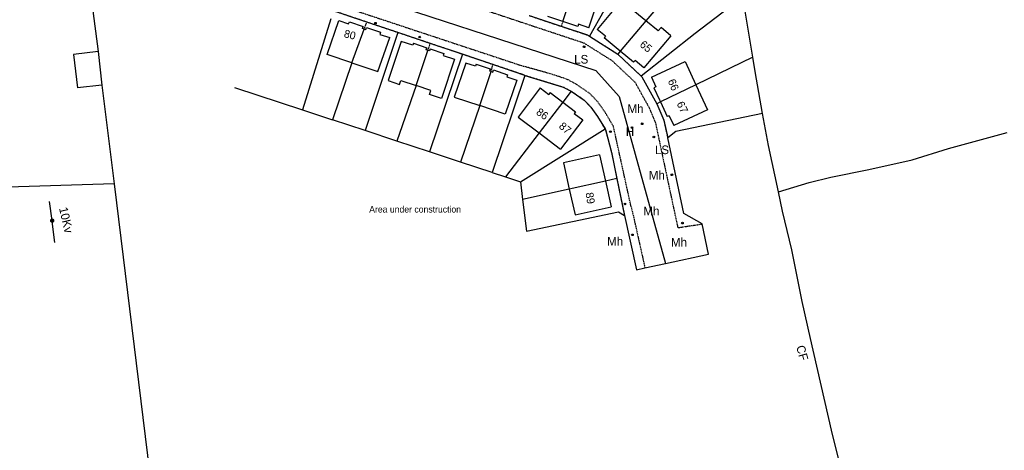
# Model space of a CAD drawing. Header units: metres. Extents: x 611948 to 1225781, y 656699 to 1316021.
# Tile 147 of 169: x 613967 to 614196, y 658988 to 659088. Entities that reach past the tile are written whole.
import ezdxf

# ---------------------------------------------------------------- set-up
doc = ezdxf.new("R2010")
doc.units = ezdxf.units.M
doc.linetypes.add('4696-08$0$PECK', pattern=[0.2, 0.1, -0.1])
for name, color, linetype in [('4696-08$0$BLD_INN_W', 253, 'Continuous'), ('4696-08$0$BLD_OTL_S', 253, 'Continuous'), ('4696-08$0$GEN_LIN_D', 253, 'Continuous'), ('4696-08$0$GEN_PCK_D', 253, '4696-08$0$PECK'), ('4696-08$0$MUNICIPAL', 253, 'Continuous'), ('4696-08$0$OTHER_SYM', 253, 'Continuous'), ('4696-08$0$PARISH', 253, 'Continuous'), ('4696-08$0$POLE_SYMB', 253, 'Continuous'), ('4696-08$0$ROADS', 253, 'Continuous'), ('4696-08$0$ROADS_CTR', 253, 'Continuous'), ('4696-08$0$ROADS_PCK', 253, '4696-08$0$PECK'), ('4696-08$0$TEXT', 253, 'Continuous'), ('4696-08$0$TOWNLAND', 253, 'Continuous')]:
    doc.layers.add(name, color=color, linetype=linetype)
doc.styles.add('4696-08$0$STANDARD', font='txt')

# ---------------------------------------------------------------- blocks, each defined once
blk = doc.blocks.new('4696-08$0$13', base_point=(160450.170478, 242323.105036))
blk.add_circle((160450.170478, 242323.105036), 0.187958)
blk = doc.blocks.new('4696-08$0$30', base_point=(144.876269, 313.485642))
blk.add_line((144.905875, 313.497659), (149.765037, 313.497659))
blk = doc.blocks.new('4696-08$0$37', base_point=(145.909475, 308.83511))
blk.add_line((145.962562, 308.791096), (150.424369, 308.791096))
at = {"const_width": 0.51646}
blk.add_lwpolyline([(145.704332, 308.791096, 1), (146.220792, 308.791096, 1)], format="xyb", close=True, dxfattribs=at)
blk = doc.blocks.new('4696-08')
at = {"layer": '4696-08$0$BLD_INN_W', "flags": 128}
for points in [[(614093.149, 659087.928), (614095.969, 659096.369)], [(614112.416, 659088.032), (614106.453, 659081.024)], [(614044.195, 659078.343), (614047.081, 659086.149)], [(614059.12, 659073.071), (614061.848, 659081.208)], [(614073.892, 659068.396), (614076.52, 659076.3)], [(614124.001, 659073.204), (614115.809, 659069.238)], [(614093.135, 659069.195), (614087.669, 659062.045)], [(614103.05, 659050.889), (614094.655, 659049.023)]]:
    blk.add_lwpolyline(points, dxfattribs=at)
at = {"layer": '4696-08$0$BLD_OTL_S', "flags": 128}
for points in [[(614093.149, 659087.928), (614095.969, 659096.369)], [(614099.152, 659086.467), (614101.794, 659094.441)], [(614107.289, 659093.547), (614101.124, 659086.058)], [(614093.149, 659087.928), (614089.699, 659089.07)], [(614112.416, 659088.032), (614108.969, 659090.869)], [(614044.195, 659078.343), (614038.468, 659080.261), (614041.201, 659088.115)], [(614041.201, 659088.115), (614043.483, 659087.352), (614043.652, 659087.838)], [(614043.652, 659087.838), (614046.861, 659086.763)], [(614047.081, 659086.149), (614046.701, 659086.275), (614046.861, 659086.763)], [(614096.622, 659086.778), (614093.149, 659087.928)], [(614096.779, 659087.253), (614096.622, 659086.778)], [(614099.152, 659086.467), (614096.779, 659087.253)], [(614112.416, 659088.032), (614106.453, 659081.024)], [(614115.251, 659085.698), (614112.416, 659088.032)], [(614044.195, 659078.343), (614047.081, 659086.149)], [(614047.081, 659086.149), (614047.46, 659086.022), (614047.639, 659086.502)], [(614047.639, 659086.502), (614050.909, 659085.407)], [(614050.909, 659085.407), (614050.755, 659084.919), (614053.017, 659084.163)], [(614103.055, 659084.469), (614101.124, 659086.058)], [(614103.055, 659084.469), (614102.742, 659084.079)], [(614118.224, 659084.562), (614111.926, 659077.168)], [(614115.94, 659086.507), (614115.251, 659085.698)], [(614118.224, 659084.562), (614115.94, 659086.507)], [(614044.195, 659078.343), (614050.283, 659076.304), (614053.017, 659084.163)], [(614055.684, 659083.271), (614052.623, 659074.193), (614055.278, 659073.303), (614055.621, 659074.243), (614059.12, 659073.071)], [(614058.502, 659082.864), (614058.341, 659082.382), (614055.684, 659083.271)], [(614058.502, 659082.864), (614061.63, 659081.816)], [(614106.453, 659081.024), (614102.742, 659084.079)], [(613985.381, 659080.907), (613979.718, 659080.258)], [(613979.718, 659080.258), (613980.609, 659072.477)], [(613985.381, 659080.907), (613986.272, 659073.125)], [(614059.12, 659073.071), (614061.848, 659081.208)], [(614061.848, 659081.208), (614061.469, 659081.335), (614061.63, 659081.816)], [(614062.375, 659081.567), (614062.225, 659081.082), (614061.848, 659081.208)], [(614062.375, 659081.567), (614065.549, 659080.503)], [(614065.549, 659080.503), (614065.395, 659080.022), (614068.043, 659079.136)], [(614109.574, 659078.456), (614106.453, 659081.024)], [(614068.043, 659079.136), (614064.981, 659070.054), (614062.248, 659070.969), (614062.582, 659071.912), (614059.12, 659073.071)], [(614070.64, 659078.267), (614067.98, 659070.376), (614073.892, 659068.396)], [(614073.077, 659077.982), (614072.929, 659077.502), (614070.64, 659078.267)], [(614073.077, 659077.982), (614076.298, 659076.903)], [(614109.892, 659078.842), (614109.574, 659078.456)], [(614111.926, 659077.168), (614109.892, 659078.842)], [(614113.701, 659075.024), (614121.5, 659078.65)], [(614121.5, 659078.65), (614124.001, 659073.204)], [(614073.892, 659068.396), (614076.52, 659076.3)], [(614076.298, 659076.903), (614076.145, 659076.426), (614076.52, 659076.3)], [(614076.52, 659076.3), (614076.897, 659076.174), (614077.05, 659076.651)], [(614077.05, 659076.651), (614080.349, 659075.546)], [(614080.349, 659075.546), (614080.199, 659075.07)], [(613986.272, 659073.125), (613980.609, 659072.477)], [(614080.199, 659075.07), (614082.465, 659074.31), (614079.804, 659066.416), (614073.892, 659068.396)], [(614113.701, 659075.024), (614114.745, 659072.753)], [(614124.001, 659073.204), (614115.809, 659069.238)], [(614124.001, 659073.204), (614126.679, 659067.373)], [(614087.915, 659072.495), (614082.765, 659065.732)], [(614087.915, 659072.495), (614089.913, 659070.993)], [(614090.213, 659071.392), (614089.913, 659070.993)], [(614090.213, 659071.392), (614093.135, 659069.195)], [(614114.745, 659072.753), (614114.29, 659072.544)], [(614114.29, 659072.544), (614115.583, 659069.729)], [(614093.135, 659069.195), (614087.669, 659062.045)], [(614093.135, 659069.195), (614096.11, 659066.958)], [(614115.583, 659069.729), (614115.809, 659069.238)], [(614115.809, 659069.238), (614117.37, 659065.839)], [(614096.11, 659066.958), (614095.81, 659066.558)], [(614095.81, 659066.558), (614097.808, 659065.056)], [(614126.679, 659067.373), (614118.868, 659063.776)], [(614082.765, 659065.732), (614087.669, 659062.045)], [(614097.808, 659065.056), (614092.65, 659058.299)], [(614117.824, 659066.048), (614117.37, 659065.839)], [(614117.824, 659066.048), (614118.868, 659063.776)], [(614087.669, 659062.045), (614092.65, 659058.299)], [(614101.693, 659056.938), (614093.288, 659055.119)], [(614093.288, 659055.119), (614094.655, 659049.023)], [(614101.693, 659056.938), (614103.05, 659050.889)], [(614103.05, 659050.889), (614094.655, 659049.023)], [(614103.05, 659050.889), (614104.395, 659044.894)], [(614094.655, 659049.023), (614095.987, 659043.086)], [(614095.987, 659043.086), (614104.395, 659044.894)]]:
    blk.add_lwpolyline(points, dxfattribs=at)
at = {"layer": '4696-08$0$GEN_LIN_D', "flags": 128}
for points in [[(613981.127, 659113.44), (613985.381, 659080.907)], [(614143.193, 659048.416), (614150.313, 659050.535), (614155.294, 659051.753), (614164.155, 659053.591), (614174.195, 659055.848), (614182.556, 659058.426), (614196.197, 659062.142)], [(614124.155, 659101.826), (614112.416, 659088.032)], [(614105.969, 659096.296), (614099.302, 659084.492)], [(614134.901, 659093.62), (614123.868, 659085.117)], [(614137.193, 659079.589), (614135.783, 659088.438), (614134.901, 659093.62)], [(614039.324, 659088.53), (614032.804, 659067.392)], [(614054.911, 659085.33), (614047.291, 659062.6)], [(614123.868, 659085.117), (614111.349, 659075.202)], [(614069.886, 659080.29), (614062.228, 659057.662)], [(614106.453, 659081.024), (614105.875, 659080.344)], [(614044.195, 659078.343), (614039.759, 659065.091)], [(614137.193, 659079.589), (614124.001, 659073.204)], [(614139.491, 659066.547), (614137.72, 659076.278), (614137.193, 659079.589)], [(614084.379, 659075.412), (614076.784, 659052.85)], [(613986.272, 659073.125), (613989.089, 659050.234)], [(614059.12, 659073.071), (614054.656, 659060.165)], [(614017.033, 659072.611), (614032.804, 659067.392)], [(614095.08, 659071.731), (614093.135, 659069.195)], [(614115.809, 659069.238), (614114.949, 659068.823)], [(614032.804, 659067.392), (614039.759, 659065.091)], [(614073.892, 659068.396), (614069.427, 659055.282)], [(614139.491, 659066.547), (614119.374, 659062.395), (614117.472, 659060.877)], [(614143.193, 659048.416), (614140.835, 659059.157), (614139.491, 659066.547)], [(614047.291, 659062.6), (614039.759, 659065.091)], [(614054.656, 659060.165), (614047.291, 659062.6)], [(614087.669, 659062.045), (614079.856, 659051.835)], [(614083.326, 659050.689), (614102.936, 659062.964)], [(614062.228, 659057.662), (614054.656, 659060.165)], [(614125.43, 659040.927), (614121.231, 659043.361), (614117.472, 659060.877)], [(614069.427, 659055.282), (614062.228, 659057.662)], [(614076.784, 659052.85), (614069.427, 659055.282)], [(614076.784, 659052.85), (614079.856, 659051.835)], [(613989.089, 659050.234), (613937.279, 659048.598)], [(613989.089, 659050.234), (614000.416, 658958.187)], [(614079.856, 659051.835), (614083.326, 659050.689)], [(614083.326, 659050.689), (614083.827, 659046.615)], [(614105.673, 659051.472), (614103.05, 659050.889)], [(614094.655, 659049.023), (614083.827, 659046.615)], [(614159.894, 658975.37), (614155.459, 658993.112), (614150.564, 659014.373), (614148.646, 659022.935), (614146.229, 659034.895), (614144.131, 659043.916), (614143.193, 659048.416)], [(614083.827, 659046.615), (614084.732, 659039.253)], [(614084.732, 659039.253), (614106.072, 659043.728), (614107.431, 659042.933)], [(614107.431, 659042.933), (614110.226, 659030.309)], [(614116.946, 659031.771), (614126.953, 659033.947), (614125.43, 659040.927)], [(614110.226, 659030.309), (614112.2, 659030.738)], [(614112.2, 659030.738), (614116.946, 659031.771)]]:
    blk.add_lwpolyline(points, dxfattribs=at)
at = {"layer": '4696-08$0$GEN_PCK_D', "flags": 128}
for points in [[(614047.706, 659087.755), (614039.896, 659090.384)], [(614085.333, 659089.292), (614092.781, 659086.788)], [(614047.081, 659086.149), (614047.706, 659087.755)], [(614054.911, 659085.33), (614047.706, 659087.755)], [(614093.149, 659087.928), (614092.781, 659086.788)], [(614092.781, 659086.788), (614098.845, 659084.779), (614099.302, 659084.492)], [(614062.408, 659082.807), (614054.911, 659085.33)], [(614099.302, 659084.492), (614105.875, 659080.344)], [(614061.848, 659081.208), (614062.408, 659082.807)], [(614069.886, 659080.29), (614062.408, 659082.807)], [(614076.952, 659077.912), (614069.886, 659080.29)], [(614105.875, 659080.344), (614111.349, 659075.202)], [(614076.52, 659076.3), (614076.952, 659077.912)], [(614084.379, 659075.412), (614076.952, 659077.912)], [(614084.379, 659075.412), (614093.244, 659072.699), (614095.08, 659071.731)], [(614111.349, 659075.202), (614111.478, 659075.081), (614114.949, 659068.823)], [(614095.08, 659071.731), (614095.327, 659071.601), (614098.107, 659069.667), (614099.662, 659068.042), (614101.222, 659065.847), (614102.936, 659062.964)], [(614114.949, 659068.823), (614116.552, 659065.007), (614117.472, 659060.877)], [(614102.936, 659062.964), (614103.027, 659062.811), (614104.457, 659057.499), (614105.673, 659051.472)], [(614105.673, 659051.472), (614107.431, 659042.933)]]:
    blk.add_lwpolyline(points, dxfattribs=at)
at = {"layer": '4696-08$0$MUNICIPAL', "flags": 128}
for points in [[(614137.193, 659079.589), (614135.783, 659088.438), (614134.901, 659093.62)], [(614139.491, 659066.547), (614137.72, 659076.278), (614137.193, 659079.589)], [(614143.193, 659048.416), (614140.835, 659059.157), (614139.491, 659066.547)], [(614159.894, 658975.37), (614155.459, 658993.112), (614150.564, 659014.373), (614148.646, 659022.935), (614146.229, 659034.895), (614144.131, 659043.916), (614143.193, 659048.416)]]:
    blk.add_lwpolyline(points, dxfattribs=at)
at = {"layer": '4696-08$0$PARISH', "flags": 128}
for points in [[(614137.193, 659079.589), (614135.783, 659088.438), (614134.901, 659093.62)], [(614139.491, 659066.547), (614137.72, 659076.278), (614137.193, 659079.589)], [(614143.193, 659048.416), (614140.835, 659059.157), (614139.491, 659066.547)], [(614159.894, 658975.37), (614155.459, 658993.112), (614150.564, 659014.373), (614148.646, 659022.935), (614146.229, 659034.895), (614144.131, 659043.916), (614143.193, 659048.416)]]:
    blk.add_lwpolyline(points, dxfattribs=at)
at = {"layer": '4696-08$0$ROADS', "flags": 128}
for points in [[(614047.706, 659087.755), (614039.896, 659090.384)], [(614085.333, 659089.292), (614092.781, 659086.788)], [(614054.911, 659085.33), (614047.706, 659087.755)], [(614092.781, 659086.788), (614098.845, 659084.779), (614099.302, 659084.492)], [(614062.408, 659082.807), (614054.911, 659085.33)], [(614099.302, 659084.492), (614105.875, 659080.344)], [(614069.886, 659080.29), (614062.408, 659082.807)], [(614076.952, 659077.912), (614069.886, 659080.29)], [(614105.875, 659080.344), (614111.349, 659075.202)], [(614084.379, 659075.412), (614076.952, 659077.912)], [(614084.379, 659075.412), (614093.244, 659072.699), (614095.08, 659071.731)], [(614111.349, 659075.202), (614111.478, 659075.081), (614114.949, 659068.823)], [(614095.08, 659071.731), (614095.327, 659071.601), (614098.107, 659069.667), (614099.662, 659068.042), (614101.222, 659065.847), (614102.936, 659062.964)], [(614114.949, 659068.823), (614116.552, 659065.007), (614117.472, 659060.877)], [(614102.936, 659062.964), (614103.027, 659062.811), (614104.457, 659057.499), (614105.673, 659051.472)], [(614125.43, 659040.927), (614121.231, 659043.361), (614117.472, 659060.877)], [(614105.673, 659051.472), (614107.431, 659042.933)], [(614107.431, 659042.933), (614110.226, 659030.309)], [(614116.946, 659031.771), (614126.953, 659033.947), (614125.43, 659040.927)], [(614110.226, 659030.309), (614112.2, 659030.738)], [(614112.2, 659030.738), (614116.946, 659031.771)]]:
    blk.add_lwpolyline(points, dxfattribs=at)
at = {"layer": '4696-08$0$ROADS_CTR', "flags": 128}
blk.add_lwpolyline([(614015.683, 659107.334), (614039.982, 659096.407), (614100.813, 659076.511), (614106.194, 659070.477), (614116.946, 659031.771)], dxfattribs=at)
at = {"layer": '4696-08$0$ROADS_PCK', "flags": 128}
for points in [[(614027.855, 659106.34), (614084.557, 659087.41)], [(614025.023, 659093.545), (614025.971, 659096.749), (614084.142, 659077.483)], [(614084.557, 659087.41), (614086.309, 659086.825)], [(614086.309, 659086.825), (614097.989, 659082.955)], [(614097.989, 659082.955), (614104.577, 659078.819), (614109.881, 659073.837)], [(614104.886, 659063.597), (614102.899, 659066.939), (614101.208, 659069.32), (614099.413, 659071.195), (614096.297, 659073.321), (614094.024, 659074.549), (614090.418, 659075.72), (614084.142, 659077.483)], [(614109.881, 659073.837), (614113.148, 659067.948), (614114.633, 659064.409)], [(614114.633, 659064.409), (614115.454, 659060.494)], [(614108.952, 659045.089), (614104.886, 659063.597)], [(614115.454, 659060.494), (614119.811, 659040.065), (614125.43, 659040.927)], [(614108.952, 659045.089), (614109.378, 659043.393)], [(614109.378, 659043.393), (614112.2, 659030.738)]]:
    blk.add_lwpolyline(points, dxfattribs=at)
at = {"layer": '4696-08$0$TOWNLAND', "flags": 128}
for points in [[(614143.193, 659048.416), (614150.313, 659050.535), (614155.294, 659051.753), (614164.155, 659053.591), (614174.195, 659055.848), (614182.556, 659058.426), (614196.197, 659062.142)], [(614137.193, 659079.589), (614135.783, 659088.438), (614134.901, 659093.62)], [(614139.491, 659066.547), (614137.72, 659076.278), (614137.193, 659079.589)], [(614143.193, 659048.416), (614140.835, 659059.157), (614139.491, 659066.547)], [(614159.894, 658975.37), (614155.459, 658993.112), (614150.564, 659014.373), (614148.646, 659022.935), (614146.229, 659034.895), (614144.131, 659043.916), (614143.193, 659048.416)]]:
    blk.add_lwpolyline(points, dxfattribs=at)
at = {"layer": '4696-08$0$OTHER_SYM'}
for p in [(614049.713, 659087.505), (614059.956, 659084.302), (614111.558, 659064.177), (614104.201, 659062.339), (614109.191, 659063.305), (614118.442, 659052.338), (614107.559, 659045.574), (614120.9, 659041.128), (614109.298, 659038.415)]:
    blk.add_blockref('4696-08$0$13', p, dxfattribs=at)
at = {"layer": '4696-08$0$POLE_SYMB'}
for p in [(614098.095, 659082.036), (614114.27, 659061.111)]:
    blk.add_blockref('4696-08$0$13', p, dxfattribs=at)
for name, p, rotation in [('4696-08$0$37', (613974.697, 659041.645), 98.36600000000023), ('4696-08$0$30', (613974.646, 659041.499), 277.5790000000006)]:
    blk.add_blockref(name, p, dxfattribs=dict(at, rotation=rotation))
at = {"layer": '4696-08$0$BLD_OTL_S', "style": '4696-08$0$STANDARD'}
for s, rotation, p in [('80', -14.1, (614042.264, 659084.295)), ('65', -39.00001, (614110.831, 659082.268)), ('66', -67.70001, (614117.464, 659074.118)), ('67', -64.00001, (614119.487, 659068.834)), ('86', -35.00001, (614086.8, 659066.501)), ('87', -40.30001, (614092.084, 659063.353)), ('89', -80.60002, (614098.41, 659048.103))]:
    blk.add_text(s, height=1.8, rotation=rotation, dxfattribs=at).set_placement(p)
at = {"layer": '4696-08$0$MUNICIPAL', "style": '4696-08$0$STANDARD'}
blk.add_text('CF', height=2, rotation=-74.50002, dxfattribs=at).set_placement((614147.244, 659012.474))
at = {"layer": '4696-08$0$OTHER_SYM', "style": '4696-08$0$STANDARD'}
for s, p in [('Mh', (614108.154, 659066.65)), ('H', (614107.766, 659061.367)), ('Mh', (614113.108, 659051.247)), ('Mh', (614111.837, 659042.948)), ('Mh', (614103.428, 659035.899)), ('Mh', (614118.236, 659035.701))]:
    blk.add_text(s, height=2, dxfattribs=at).set_placement(p)
at = {"layer": '4696-08$0$PARISH', "style": '4696-08$0$STANDARD'}
blk.add_text('CF', height=2, rotation=-74.50002, dxfattribs=at).set_placement((614147.244, 659012.474))
at = {"layer": '4696-08$0$POLE_SYMB', "style": '4696-08$0$STANDARD'}
for p in [(614095.78, 659078.141), (614114.512, 659057.135)]:
    blk.add_text('LS', height=2, dxfattribs=at).set_placement(p)
blk.add_text('10Kv', height=2, rotation=-77.00002, dxfattribs=at).set_placement((613976.309, 659044.6))
at = {"layer": '4696-08$0$TEXT', "style": '4696-08$0$STANDARD'}
blk.add_text('Area under construction', height=1.5, dxfattribs=at).set_placement((614048.253, 659043.58))
at = {"layer": '4696-08$0$TOWNLAND', "style": '4696-08$0$STANDARD'}
blk.add_text('CF', height=2, rotation=-74.50002, dxfattribs=at).set_placement((614147.244, 659012.474))
blk = doc.blocks.new('OS Mapping')
blk.add_blockref('4696-08', (0, 0))

msp = doc.modelspace()

# ---------------------------------------------------------------- block references
msp.add_blockref('OS Mapping', (0, 0))

doc.saveas('drawing.dxf')
